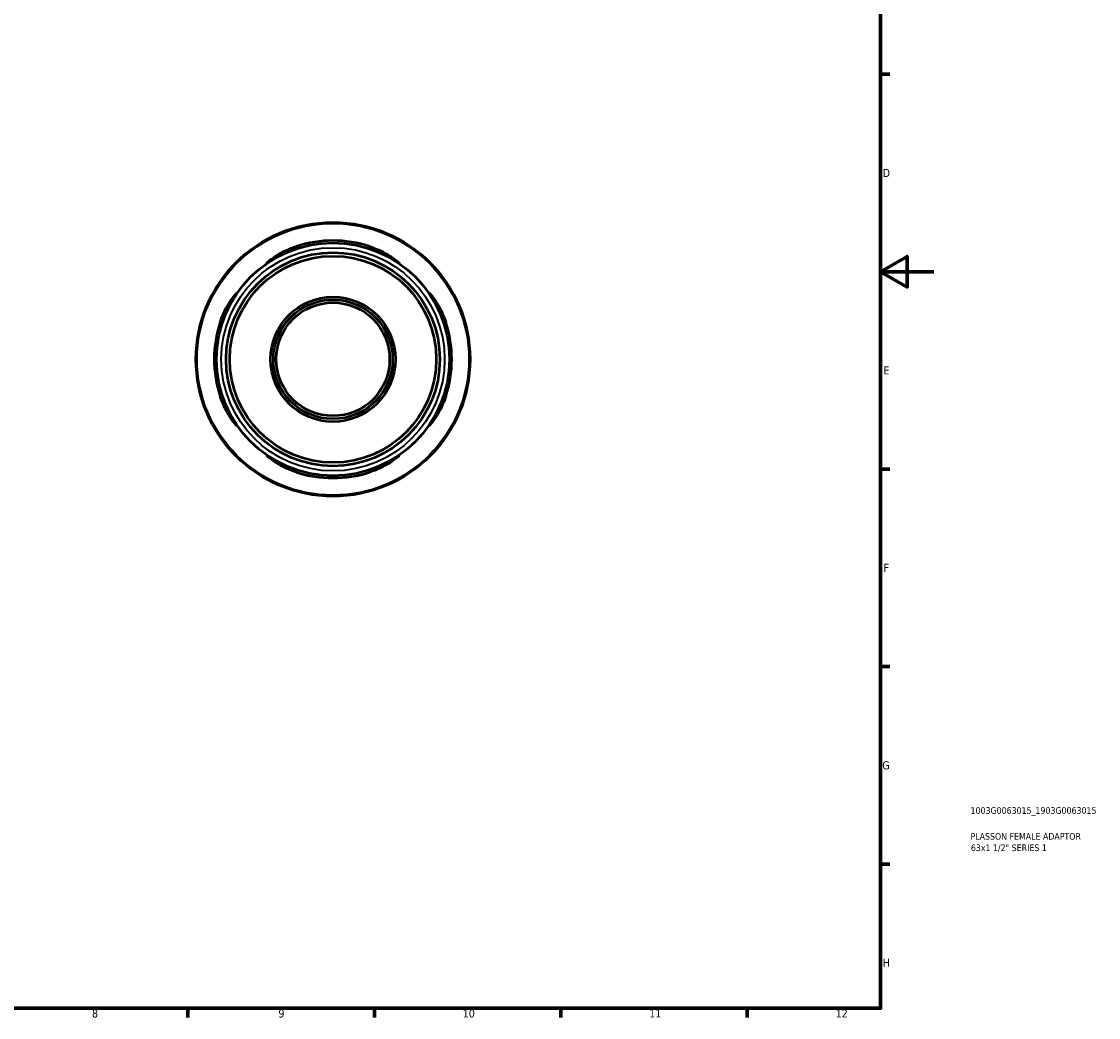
# Model space of a CAD drawing. Header units: millimetres. Extents: x 0 to 903, y 0 to 771.
# Tile 4 of 5: x 498 to 903, y 17 to 391. Entities that reach past the tile are written whole.
import ezdxf

# ---------------------------------------------------------------- set-up
doc = ezdxf.new("R2010")
doc.units = ezdxf.units.MM
for name, color, linetype, lineweight in [('Border (ANSI)', 7, 'Continuous', 70), ('Title (ISO)', 7, 'Continuous', 50), ('Visible (ANSI)', 7, 'Continuous', 50), ('Visible Narrow (ANSI)', 7, 'Continuous', 35)]:
    doc.layers.add(name, color=color, linetype=linetype, lineweight=lineweight)
doc.styles.add('Note Text (ANSI)', font='tahoma.ttf')
doc.styles.add('Note Text (ISO)', font='tahoma.ttf')

# ---------------------------------------------------------------- blocks, each defined once
blk = doc.blocks.new('Borders Default Border')
at = {"layer": 'Border (ANSI)'}
for p, q in [((821, 371.25), (824.45, 371.25)), ((821, 222.75), (824.45, 222.75)), ((821, 148.5), (824.45, 148.5)), ((821, 74.25), (824.45, 74.25)), ((560.67, 20), (560.67, 16.55)), ((630.75, 20), (630.75, 16.55)), ((700.83, 20), (700.83, 16.55)), ((770.92, 20), (770.92, 16.55))]:
    blk.add_line(p, q, dxfattribs=at)
at = {"layer": 'Border (ANSI)', "flags": 128}
for points in [[(20, 20), (20, 574), (821, 574), (821, 20), (20, 20)], [(841, 297), (821, 297), (831, 302.77), (831, 291.23), (821, 297)]]:
    blk.add_lwpolyline(points, dxfattribs=at)
at = {"layer": 'Border (ANSI)', "color": 230, "true_color": 0xff0080, "attachment_point": 7, "style": 'Note Text (ANSI)'}
for s, insert, char_height in [('D', (821.81, 332.6), 3.05), ('E', (822.05, 258.35), 3.05), ('F', (822.14, 184.1), 3.05), ('G', (821.66, 109.79), 3.05), ('H', (821.81, 35.6), 3.05), ('8', (524.63, 16.48), 3.05), ('9', (594.7, 16.49), 3.05), ('10', (663.96, 16.49), 3.048), ('11', (734.04, 16.55), 3.048), ('12', (804.13, 16.55), 3.048)]:
    blk.add_mtext(s, dxfattribs=dict(at, insert=insert, char_height=char_height))
blk = doc.blocks.new('Title Blocks ISO')
at = {"layer": 'Title (ISO)', "color": 232, "true_color": 0xca0064, "style": 'Note Text (ISO)'}
for tag, p in [('PART_NUMBER_001', (33.84, 73.13)), ('DESCRIPTION_001', (33.84, 63.4)), ('DESCRIPTION_002', (33.95, 59.12))]:
    blk.add_attdef(tag, p, '', height=2.5, dxfattribs=at)

msp = doc.modelspace()

# ---------------------------------------------------------------- linework, layer by layer
at = {"layer": 'Visible (ANSI)'}
for radius in [51.5, 43.775, 40.17, 38.825, 23.453, 22.422, 21.301]:
    msp.add_circle((615.211, 264.055), radius, dxfattribs=at)
for start, end in [(71.90936, 108.09064), (161.90936, 198.09064), (341.90936, 18.09064), (251.90936, 288.09064)]:
    msp.add_arc((615.211, 264.055), 44.635, start, end, dxfattribs=at)
for points, knots in [([(592.488, 301.47), (591.908, 301.118), (591.424, 300.812), (590.667, 300.345), (590.424, 300.207), (590.278, 300.193), (590.372, 300.315), (590.922, 300.828), (591.443, 301.262), (593.003, 302.412), (594.144, 303.17), (596.679, 304.584), (598.051, 305.247), (600.116, 306.059), (600.731, 306.281), (601.351, 306.483)], [-2.8100812, -2.8100812, -2.8100812, -2.8100812, -2.497929, -2.497929, -2.1593099, -2.1593099, -1.8260725, -1.8260725, -1.419883, -1.419883, -0.902401, -0.902401, -0.4258222, -0.4258222, -0.2290124, -0.2290124, -0.2290124, -0.2290124]), ([(629.071, 306.483), (629.507, 306.341), (629.94, 306.19), (631.664, 305.546), (632.9, 304.99), (635.369, 303.713), (636.56, 302.98), (638.414, 301.704), (639.118, 301.148), (639.905, 300.464), (640.09, 300.272), (640.103, 300.164), (639.948, 300.236), (639.267, 300.641), (638.681, 301.017), (637.935, 301.47)], [-2.5723703, -2.5723703, -2.5723703, -2.5723703, -2.434911, -2.434911, -2.0190222, -2.0190222, -1.525122, -1.525122, -1.0726164, -1.0726164, -0.7280495, -0.7280495, -0.400144, -0.400144, 0, 0, 0, 0]), ([(572.783, 277.915), (572.926, 278.351), (573.077, 278.784), (573.721, 280.509), (574.277, 281.745), (575.554, 284.214), (576.288, 285.404), (577.563, 287.258), (578.119, 287.962), (578.803, 288.749), (578.994, 288.934), (579.103, 288.946), (579.03, 288.791), (578.626, 288.111), (578.249, 287.524), (577.796, 286.778)], [-2.5724559, -2.5724559, -2.5724559, -2.5724559, -2.4349218, -2.4349218, -2.0189362, -2.0189362, -1.5250632, -1.5250632, -1.0726006, -1.0726006, -0.72806, -0.72806, -0.4001597, -0.4001597, -0.0000839, -0.0000839, -0.0000839, -0.0000839]), ([(652.627, 286.778), (652.275, 287.358), (651.968, 287.843), (651.501, 288.6), (651.363, 288.843), (651.35, 288.989), (651.472, 288.895), (651.984, 288.345), (652.418, 287.823), (653.568, 286.264), (654.327, 285.123), (655.741, 282.588), (656.403, 281.216), (657.216, 279.15), (657.437, 278.535), (657.64, 277.915)], [-2.810081, -2.810081, -2.810081, -2.810081, -2.4978987, -2.4978987, -2.1592934, -2.1592934, -1.8260664, -1.8260664, -1.4198832, -1.4198832, -0.9024017, -0.9024017, -0.4258217, -0.4258217, -0.2290124, -0.2290124, -0.2290124, -0.2290124]), ([(577.796, 241.332), (578.148, 240.752), (578.455, 240.267), (578.921, 239.511), (579.06, 239.268), (579.073, 239.121), (578.951, 239.216), (578.439, 239.766), (578.005, 240.287), (576.855, 241.846), (576.096, 242.988), (574.682, 245.522), (574.02, 246.895), (573.207, 248.96), (572.986, 249.575), (572.783, 250.195)], [-2.810081, -2.810081, -2.810081, -2.810081, -2.4978987, -2.4978987, -2.1592934, -2.1592934, -1.8260664, -1.8260664, -1.4198832, -1.4198832, -0.9024017, -0.9024017, -0.4258217, -0.4258217, -0.2290124, -0.2290124, -0.2290124, -0.2290124]), ([(657.64, 250.195), (657.497, 249.76), (657.346, 249.326), (656.702, 247.602), (656.146, 246.366), (654.869, 243.897), (654.135, 242.706), (652.859, 240.852), (652.304, 240.148), (651.62, 239.361), (651.429, 239.177), (651.32, 239.164), (651.393, 239.319), (651.797, 239.999), (652.174, 240.586), (652.627, 241.332)], [-2.5724559, -2.5724559, -2.5724559, -2.5724559, -2.4349218, -2.4349218, -2.0189362, -2.0189362, -1.5250632, -1.5250632, -1.0726006, -1.0726006, -0.72806, -0.72806, -0.4001597, -0.4001597, -0.0000839, -0.0000839, -0.0000839, -0.0000839]), ([(601.351, 221.627), (600.916, 221.769), (600.483, 221.921), (598.758, 222.565), (597.522, 223.121), (595.053, 224.398), (593.862, 225.131), (592.009, 226.407), (591.304, 226.962), (590.517, 227.646), (590.333, 227.838), (590.32, 227.947), (590.476, 227.874), (591.156, 227.47), (591.742, 227.093), (592.488, 226.64)], [-2.5724559, -2.5724559, -2.5724559, -2.5724559, -2.4349218, -2.4349218, -2.0189362, -2.0189362, -1.5250632, -1.5250632, -1.0726006, -1.0726006, -0.72806, -0.72806, -0.4001597, -0.4001597, -0.0000839, -0.0000839, -0.0000839, -0.0000839]), ([(637.935, 226.64), (638.515, 226.992), (638.999, 227.299), (639.756, 227.765), (639.999, 227.904), (640.145, 227.917), (640.051, 227.795), (639.501, 227.282), (638.98, 226.848), (637.42, 225.698), (636.279, 224.94), (633.744, 223.526), (632.372, 222.864), (630.307, 222.051), (629.692, 221.83), (629.071, 221.627)], [-2.810081, -2.810081, -2.810081, -2.810081, -2.4978987, -2.4978987, -2.1592934, -2.1592934, -1.8260664, -1.8260664, -1.4198832, -1.4198832, -0.9024017, -0.9024017, -0.4258217, -0.4258217, -0.2290124, -0.2290124, -0.2290124, -0.2290124])]:
    msp.add_open_spline(points, degree=3, knots=knots, dxfattribs=at)
at = {"layer": 'Visible Narrow (ANSI)'}
for p, q in [((601.351, 305.623), (601.351, 306.438)), ((629.071, 306.438), (629.071, 305.623)), ((572.829, 277.915), (573.643, 277.915)), ((656.78, 277.915), (657.594, 277.915)), ((573.643, 250.195), (572.829, 250.195)), ((657.594, 250.195), (656.78, 250.195)), ((601.351, 221.672), (601.351, 222.487)), ((629.071, 222.487), (629.071, 221.672))]:
    msp.add_line(p, q, dxfattribs=at)
for radius in [51.082, 41.972]:
    msp.add_circle((615.211, 264.055), radius, dxfattribs=at)

# ---------------------------------------------------------------- block references
msp.add_blockref('Borders Default Border', (0, 0))
msp.add_blockref('Title Blocks ISO', (821, 20)).add_auto_attribs({'PART_NUMBER_001': '1003G0063015_1903G0063015', 'DESCRIPTION_001': 'PLASSON FEMALE ADAPTOR', 'DESCRIPTION_002': '63x1 1/2" SERIES 1'})

doc.saveas('drawing.dxf')
